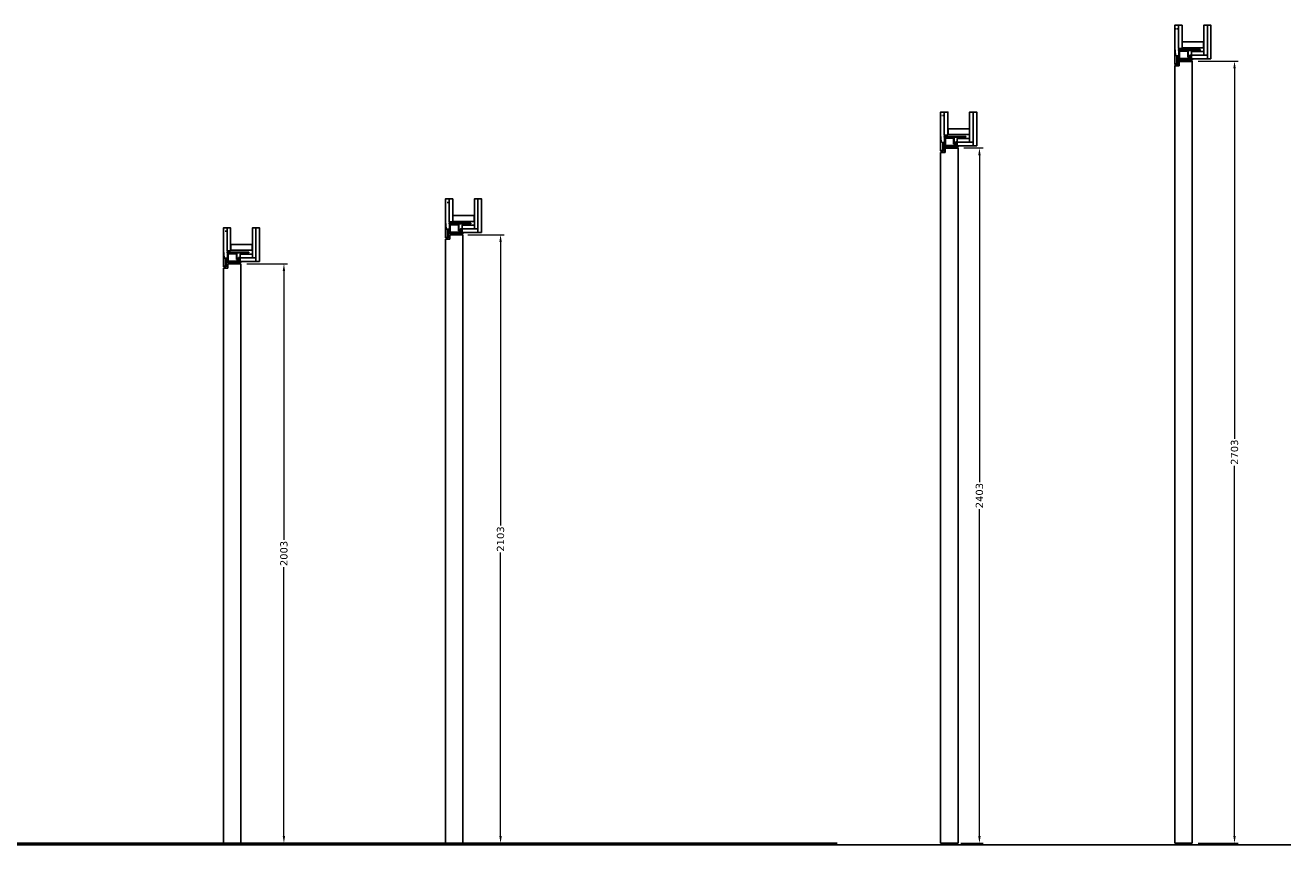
# Model space of a CAD drawing. Header units: millimetres. Extents: x 6038 to 56908, y 1289 to 17520.
# Tile 3 of 3: x 52533 to 56908, y 14688 to 17520. Entities that reach past the tile are written whole.
import ezdxf

# ---------------------------------------------------------------- set-up
doc = ezdxf.new("R2010")
doc.units = ezdxf.units.MM
doc.linetypes.add('NASCOSTA', pattern=[9.525, 6.35, -3.175])
doc.linetypes.add('TRATTOPUNTO2', pattern=[12.7, 6.35, -3.175, 0, -3.175])
for name, color, linetype in [('asse', 1, 'TRATTOPUNTO2'), ('LAYER', 50, 'NASCOSTA'), ('Layer1', 40, 'Continuous'), ('MURO', 7, 'Continuous'), ('nero', 7, 'Continuous'), ('nero @ 10', 7, 'Continuous'), ('varie', 3, 'Continuous')]:
    doc.layers.add(name, color=color, linetype=linetype)
doc.styles.add('TESTO QUOTE', font='verdana.ttf', dxfattribs={"height": 2.5})
doc.dimstyles.new('QUOTE ANNOTATIVE BIANCHE', dxfattribs={"dimtxt": 2.5, "dimasz": 2.5, "dimexe": 1.25, "dimexo": 4, "dimgap": 0.5, "dimtad": 0, "dimdec": 1, "dimtxsty": 'TESTO QUOTE', "dimcen": 2.5, "dimclrd": 5, "dimclre": 5, "dimclrt": 7, "dimadec": 0, "dimazin": 0, "dimtfac": 1, "dimtdec": 1, "dimtmove": 0, "dimatfit": 3, "dimfxl": 0, "dimlwd": 9, "dimlwe": 9, "dimarcsym": 0})

# ---------------------------------------------------------------- blocks, each defined once
blk = doc.blocks.new('A$C4F196D0B')
at = {"layer": 'asse'}
for p, q in [((6, 57.5), (-3, 57.5)), ((6, 17.5), (-3, 17.5))]:
    blk.add_line(p, q, dxfattribs=at)
at = {"layer": 'MURO'}
for p, q in [((0, 75), (0, 0)), ((3, 75), (0, 75)), ((3, 60), (0, 60)), ((3, 55), (0, 55)), ((3, 0), (3, 75)), ((3, 20), (0, 20)), ((3, 15), (0, 15)), ((0, 0), (3, 0))]:
    blk.add_line(p, q, dxfattribs=at)
blk = doc.blocks.new('*D231')
at = {"layer": 'Defpoints', "color": 0, "transparency": 16777216}
for p in [(55738.3, 17095.8), (55727.8, 14692.8), (55831.9, 14692.8)]:
    blk.add_point(p, dxfattribs=at)
at = {"layer": 'nero', "color": 5, "lineweight": 9, "transparency": 16777216}
for p, q in [((55778.3, 17095.8), (55844.4, 17095.8)), ((55831.9, 17070.8), (55831.9, 15940.4)), ((55831.9, 14717.8), (55831.9, 15848.2)), ((55767.8, 14692.8), (55844.4, 14692.8))]:
    blk.add_line(p, q, dxfattribs=at)
at = {"layer": 'nero', "color": 5, "transparency": 16777216}
for points in [[(55827.7, 17070.8), (55836, 17070.8), (55831.9, 17095.8)], [(55827.7, 14717.8), (55836, 14717.8), (55831.9, 14692.8)]]:
    blk.add_solid(points, dxfattribs=at)
at = {"layer": 'nero', "color": 7, "transparency": 16777216, "insert": (55831.9, 15894.3), "char_height": 25, "attachment_point": 5, "rotation": 90, "style": 'TESTO QUOTE', "bg_fill": 3, "box_fill_scale": 1.1, "bg_fill_color": 256, "bg_fill_true_color": 13158600, "bg_fill_transparency": 0}
blk.add_mtext('2403', dxfattribs=at)
blk = doc.blocks.new('*D232')
at = {"layer": 'Defpoints', "color": 0, "transparency": 16777216}
for p in [(56548.5, 17395.8), (56548.5, 14692.8), (56713.8, 14692.8)]:
    blk.add_point(p, dxfattribs=at)
at = {"layer": 'nero', "color": 5, "lineweight": 9, "transparency": 16777216}
for p, q in [((56588.5, 17395.8), (56726.3, 17395.8)), ((56713.8, 17370.8), (56713.8, 16090.4)), ((56713.8, 14717.8), (56713.8, 15998.2)), ((56588.5, 14692.8), (56726.3, 14692.8))]:
    blk.add_line(p, q, dxfattribs=at)
at = {"layer": 'nero', "color": 5, "transparency": 16777216}
for points in [[(56709.6, 17370.8), (56717.9, 17370.8), (56713.8, 17395.8)], [(56709.6, 14717.8), (56717.9, 14717.8), (56713.8, 14692.8)]]:
    blk.add_solid(points, dxfattribs=at)
at = {"layer": 'nero', "color": 7, "transparency": 16777216, "insert": (56713.8, 16044.3), "char_height": 25, "attachment_point": 5, "rotation": 90, "style": 'TESTO QUOTE', "bg_fill": 3, "box_fill_scale": 1.1, "bg_fill_color": 256, "bg_fill_true_color": 13158600, "bg_fill_transparency": 0}
blk.add_mtext('2703', dxfattribs=at)
blk = doc.blocks.new('*D233')
at = {"layer": 'Defpoints', "color": 0, "transparency": 16777216}
for p in [(53259.5, 16695.8), (53259.5, 14692.8), (53427.3, 14692.8)]:
    blk.add_point(p, dxfattribs=at)
at = {"layer": 'nero', "color": 5, "lineweight": 9, "transparency": 16777216}
for p, q in [((53299.5, 16695.8), (53439.8, 16695.8)), ((53427.3, 16670.8), (53427.3, 15740.4)), ((53427.3, 14717.8), (53427.3, 15648.2)), ((53299.5, 14692.8), (53439.8, 14692.8))]:
    blk.add_line(p, q, dxfattribs=at)
at = {"layer": 'nero', "color": 5, "transparency": 16777216}
for points in [[(53423.1, 16670.8), (53431.4, 16670.8), (53427.3, 16695.8)], [(53423.1, 14717.8), (53431.4, 14717.8), (53427.3, 14692.8)]]:
    blk.add_solid(points, dxfattribs=at)
at = {"layer": 'nero', "color": 7, "transparency": 16777216, "insert": (53427.3, 15694.3), "char_height": 25, "attachment_point": 5, "rotation": 90, "style": 'TESTO QUOTE', "bg_fill": 3, "box_fill_scale": 1.1, "bg_fill_color": 256, "bg_fill_true_color": 13158600, "bg_fill_transparency": 0}
blk.add_mtext('2003', dxfattribs=at)
blk = doc.blocks.new('*D234')
at = {"layer": 'Defpoints', "color": 0, "transparency": 16777216}
for p in [(54023.2, 16795.8), (54023.2, 14692.8), (54176.2, 14692.8)]:
    blk.add_point(p, dxfattribs=at)
at = {"layer": 'nero', "color": 5, "lineweight": 9, "transparency": 16777216}
for p, q in [((54063.2, 16795.8), (54188.7, 16795.8)), ((54176.2, 16770.8), (54176.2, 15790.4)), ((54176.2, 14717.8), (54176.2, 15698.2)), ((54063.2, 14692.8), (54188.7, 14692.8))]:
    blk.add_line(p, q, dxfattribs=at)
at = {"layer": 'nero', "color": 5, "transparency": 16777216}
for points in [[(54172.1, 16770.8), (54180.4, 16770.8), (54176.2, 16795.8)], [(54172.1, 14717.8), (54180.4, 14717.8), (54176.2, 14692.8)]]:
    blk.add_solid(points, dxfattribs=at)
at = {"layer": 'nero', "color": 7, "transparency": 16777216, "insert": (54176.2, 15744.3), "char_height": 25, "attachment_point": 5, "rotation": 90, "style": 'TESTO QUOTE', "bg_fill": 3, "box_fill_scale": 1.1, "bg_fill_color": 256, "bg_fill_true_color": 13158600, "bg_fill_transparency": 0}
blk.add_mtext('2103', dxfattribs=at)
blk = doc.blocks.new('A$C1F991A58')
at = {"layer": 'MURO'}
for p, q in [((0, 34.8), (0, -4.8)), ((1.5, 35), (0.2, 35)), ((1.7, -4.8), (1.7, 34.8)), ((0.2, -5), (1.5, -5))]:
    blk.add_line(p, q, dxfattribs=at)
for centre, start, end in [((0.2, 34.8), 90, 180), ((1.5, 34.8), 0, 90), ((0.2, -4.8), 180, 270), ((1.5, -4.8), 270, 0)]:
    blk.add_arc(centre, 0.2, start, end, dxfattribs=at)
blk = doc.blocks.new('A$C05C110F1')
for p, q in [((0.2, 46.5), (21.1, 46.5)), ((23.4, 52.2), (28.1, 52.2)), ((0.8, 43.7), (0.2, 43.7)), ((0.8, 35), (0.2, 35)), ((0.8, 32), (0.2, 32)), ((0.8, 29), (0.2, 29)), ((0.8, 26), (0.2, 26)), ((0.8, 17.3), (0.2, 17.3)), ((1, 29.2), (1, 31.8)), ((1, 17.5), (1, 25.8))]:
    blk.add_line(p, q)
for centre, start, end in [((0.2, 46.3), 90, 180), ((0.2, 43.9), 180, 270), ((28.1, 52), 360, 90), ((29.5, 58), 180, 187.125), ((0.2, 34.8), 90, 180), ((0.2, 32.2), 180, 270), ((0.2, 28.8), 90, 180), ((0.2, 26.2), 180, 270), ((0.2, 17.1), 90, 180), ((0.8, 43.5), 0, 90), ((0.8, 35.2), 270, 0), ((0.8, 31.8), 0, 90), ((0.8, 29.2), 270, 0), ((0.8, 25.8), 0, 90), ((0.8, 17.5), 270, 0), ((28.1, 16.5), 270, 360)]:
    blk.add_arc(centre, 0.2, start, end)
at = {"layer": 'Layer1', "linetype": 'NASCOSTA', "ltscale": 0.2}
for p, q in [((31.6, 56.1), (31.6, 16.5)), ((33.1, 56.3), (31.8, 56.3)), ((31.8, 16.3), (33.1, 16.3))]:
    blk.add_line(p, q, dxfattribs=at)
for centre, start, end in [((31.8, 56.1), 90, 180), ((33.1, 56.5), 270, 0), ((31.8, 16.5), 180, 270), ((33.1, 16.1), 0, 90)]:
    blk.add_arc(centre, 0.2, start, end, dxfattribs=at)
at = {"layer": 'MURO'}
for p, q in [((28.3, 52), (28.3, 16.5)), ((29.3, 58), (29.8, 54.2)), ((18.3, 7), (46.3, 7)), ((23.1, 13.3), (20.9, 13.3))]:
    blk.add_line(p, q, dxfattribs=at)
for centre, start, end in [((23.4, 52), 90, 180), ((29.6, 54.2), 270, 7.125), ((20.9, 13.5), 224.9997, 270), ((23.1, 13.1), 360, 90), ((46.3, 6.8), 360, 90)]:
    blk.add_arc(centre, 0.2, start, end, dxfattribs=at)
at = {"layer": 'nero'}
for p, q in [((0, 46.3), (0, 43.9)), ((2.8, 16.5), (2.8, 44.5)), ((3, 44.7), (23.2, 44.7)), ((16.3, 52.4), (16.3, 53.8)), ((29.6, 54), (16.5, 54)), ((21.1, 52.2), (16.5, 52.2)), ((21.3, 46.7), (21.3, 52)), ((23.2, 44.7), (23.2, 52)), ((29.3, 60.8), (29.3, 58)), ((32.3, 61), (29.5, 61)), ((32.3, 61), (29.5, 61)), ((33.3, 56.5), (33.3, 60)), ((33.3, 56.5), (33.3, 16.1)), ((0, 34.8), (0, 32.2)), ((0, 28.8), (0, 26.2)), ((0, 17.1), (0, 14.5)), ((0, 14.5), (16.5, 14.5)), ((1, 43.5), (1, 35.2)), ((28.1, 16.3), (3, 16.3)), ((16.5, 14.5), (19.5, 14.5)), ((18.3, 8.6), (18.3, 7)), ((23.1, 8.8), (18.5, 8.8)), ((19.6, 14.4), (20.7, 13.4)), ((23.3, 13.1), (23.3, 9)), ((26.5, 9.7), (26.5, 13.1)), ((26.7, 13.3), (33.1, 13.3)), ((48.1, 9.5), (26.7, 9.5)), ((33.3, 13.5), (33.3, 16.1)), ((44.3, 0.2), (44.3, 1.5)), ((44.5, 1.7), (46.5, 1.3)), ((47.3, 0), (44.5, 0)), ((46.5, 6.8), (46.5, 1.3)), ((48.3, 1), (48.3, 9.3))]:
    blk.add_line(p, q, dxfattribs=at)
for centre, radius, start, end in [((3, 44.5), 0.2, 90, 180), ((16.5, 53.8), 0.2, 90, 180), ((16.5, 52.4), 0.2, 180, 270), ((21.1, 52), 0.2, 0, 90), ((21.1, 46.7), 0.2, 270, 0), ((29.5, 60.8), 0.2, 90, 180.0003), ((32.3, 60), 1, 0, 90), ((32.3, 60), 1, 0, 90), ((32.3, 60), 1, 0, 90), ((3, 16.5), 0.2, 180, 270), ((18.5, 8.6), 0.2, 90, 180), ((19.5, 14.3), 0.2, 44.9997, 90), ((23.1, 9), 0.2, 270, 0), ((26.7, 13.1), 0.2, 90, 180), ((26.7, 9.7), 0.2, 180, 270), ((33.1, 13.5), 0.2, 270, 0), ((44.5, 1.5), 0.2, 77.1958, 179.9997), ((44.5, 0.2), 0.2, 179.9997, 270), ((47.3, 1), 1, 270, 0), ((47.3, 1), 1, 270, 0), ((48.1, 9.3), 0.2, 0, 90)]:
    blk.add_arc(centre, radius, start, end, dxfattribs=at)
at = {"layer": 'MURO'}
blk.add_blockref('A$C1F991A58', (31.6, 21.3), dxfattribs=at)

msp = doc.modelspace()

# ---------------------------------------------------------------- linework, layer by layer
at = {"color": 7, "linetype": 'Continuous', "lineweight": 15}
for p, q in [((56519.81, 17507.93), (56519.81, 17416.91)), ((56519.81, 17507.93), (56519.81, 17416.91)), ((56510.65, 17416.74), (56507.31, 17454.92)), ((56517.81, 17414.91), (56512.65, 17414.91)), ((55710.28, 17207.93), (55710.28, 17116.91)), ((55710.28, 17207.93), (55710.28, 17116.91)), ((55701.12, 17116.74), (55697.78, 17154.92)), ((55708.28, 17114.91), (55703.11, 17114.91)), ((53998.2, 16907.93), (53998.2, 16816.91)), ((53998.2, 16907.93), (53998.2, 16816.91)), ((53989.04, 16816.74), (53985.7, 16854.92)), ((53230.57, 16807.93), (53230.57, 16716.91)), ((53230.57, 16807.93), (53230.57, 16716.91)), ((53996.2, 16814.91), (53991.03, 16814.91)), ((53221.41, 16716.74), (53218.07, 16754.92)), ((53228.57, 16714.91), (53223.4, 16714.91))]:
    msp.add_line(p, q, dxfattribs=at)
for centre, start, end in [((56512.65, 17416.91), 185.00149, 269.99846), ((56517.81, 17416.91), 270.00041, 0.00055), ((55703.11, 17116.91), 185.00149, 269.99846), ((55708.28, 17116.91), 270.00041, 0.00055), ((53991.03, 16816.91), 185.00149, 269.99846), ((53996.2, 16816.91), 270.00041, 0.00055), ((53223.4, 16716.91), 185.00149, 269.99846), ((53228.57, 16716.91), 270.00041, 0.00055)]:
    msp.add_arc(centre, 2, start, end, dxfattribs=at)
at = {"layer": 'LAYER'}
for p, q in [((56519.81, 17507.93), (56507.31, 17507.93)), ((55710.28, 17207.93), (55697.78, 17207.93)), ((53998.2, 16907.93), (53985.7, 16907.93)), ((53230.57, 16807.93), (53218.07, 16807.93))]:
    msp.add_line(p, q, dxfattribs=at)
at = {"layer": 'MURO'}
for p, q in [((54002, 16801.31), (54002, 16800.01)), ((54041.8, 16801.51), (54002.2, 16801.51)), ((54002.2, 16799.81), (54041.8, 16799.81)), ((54042, 16800.01), (54042, 16801.31))]:
    msp.add_line(p, q, dxfattribs=at)
for points in [[(56532.31, 17440.11), (56532.31, 17519.83), (56519.81, 17519.83), (56519.81, 17440.11)], [(56619.81, 17416.31), (56619.81, 17519.83), (56607.31, 17519.83), (56607.31, 17416.31)], [(56632.31, 17403.81), (56632.31, 17519.83), (56619.81, 17519.83), (56619.81, 17403.81)], [(56532.87, 17462.21), (56532.96, 17442.21), (56606.76, 17442.21), (56606.67, 17462.21)], [(56607.31, 17428.81), (56564.81, 17428.81), (56564.81, 17416.31), (56607.31, 17416.31)], [(56619.81, 17416.31), (56564.81, 17416.31), (56564.81, 17403.81), (56619.81, 17403.81)], [(55722.78, 17140.11), (55722.78, 17219.83), (55710.28, 17219.83), (55710.28, 17140.11)], [(55810.28, 17116.31), (55810.28, 17219.83), (55797.78, 17219.83), (55797.78, 17116.31)], [(55822.78, 17103.81), (55822.78, 17219.83), (55810.28, 17219.83), (55810.28, 17103.81)], [(55723.34, 17162.21), (55723.42, 17142.21), (55797.22, 17142.21), (55797.14, 17162.21)], [(55797.78, 17128.81), (55755.28, 17128.81), (55755.28, 17116.31), (55797.78, 17116.31)], [(55810.28, 17116.31), (55755.28, 17116.31), (55755.28, 17103.81), (55810.28, 17103.81)], [(54010.7, 16840.11), (54010.7, 16919.83), (53998.2, 16919.83), (53998.2, 16840.11)], [(54098.2, 16816.31), (54098.2, 16919.83), (54085.7, 16919.83), (54085.7, 16816.31)], [(54110.7, 16803.81), (54110.7, 16919.83), (54098.2, 16919.83), (54098.2, 16803.81)], [(54011.26, 16862.21), (54011.34, 16842.21), (54085.14, 16842.21), (54085.06, 16862.21)], [(53243.07, 16740.11), (53243.07, 16819.83), (53230.57, 16819.83), (53230.57, 16740.11)], [(53330.57, 16716.31), (53330.57, 16819.83), (53318.07, 16819.83), (53318.07, 16716.31)], [(53343.07, 16703.81), (53343.07, 16819.83), (53330.57, 16819.83), (53330.57, 16703.81)], [(54085.7, 16828.81), (54043.2, 16828.81), (54043.2, 16816.31), (54085.7, 16816.31)], [(54098.2, 16816.31), (54043.2, 16816.31), (54043.2, 16803.81), (54098.2, 16803.81)], [(53243.62, 16762.21), (53243.71, 16742.21), (53317.51, 16742.21), (53317.42, 16762.21)], [(53318.07, 16728.81), (53275.57, 16728.81), (53275.57, 16716.31), (53318.07, 16716.31)], [(53330.57, 16716.31), (53275.57, 16716.31), (53275.57, 16703.81), (53330.57, 16703.81)]]:
    msp.add_lwpolyline(points, close=True, dxfattribs=at)
for centre, start, end in [((54002.2, 16801.31), 90, 180), ((54002.2, 16800.01), 180, 270), ((54041.8, 16801.31), 0, 90), ((54041.8, 16800.01), 270, 0)]:
    msp.add_arc(centre, 0.2, start, end, dxfattribs=at)
at = {"layer": 'nero'}
for p, q in [((56507.31, 17454.92), (56507.31, 17507.93)), ((56507.31, 17459.82), (56507.31, 17388.61)), ((56507.31, 14692.81), (56507.31, 17380.81)), ((56507.31, 17380.81), (56522.31, 17380.81)), ((56507.31, 17380.31), (56522.81, 17380.31)), ((56522.31, 17395.81), (56567.31, 17395.81)), ((56522.31, 17395.81), (56522.31, 17380.81)), ((56522.31, 17395.31), (56567.31, 17395.31)), ((56522.81, 17395.31), (56522.81, 17380.31)), ((56567.31, 14692.81), (56567.31, 17395.81)), ((55697.78, 17154.92), (55697.78, 17207.93)), ((55697.78, 17159.82), (55697.78, 17088.61)), ((55697.78, 14692.81), (55697.78, 17080.81)), ((55697.78, 17080.81), (55712.78, 17080.81)), ((55697.78, 17080.31), (55713.28, 17080.31)), ((55712.78, 17095.81), (55757.78, 17095.81)), ((55712.78, 17095.81), (55712.78, 17080.81)), ((55712.78, 17095.31), (55757.78, 17095.31)), ((55713.28, 17095.31), (55713.28, 17080.31)), ((55757.78, 14692.81), (55757.78, 17095.81)), ((53985.7, 16854.92), (53985.7, 16907.93)), ((53985.7, 16859.82), (53985.7, 16788.61)), ((53218.07, 16754.92), (53218.07, 16807.93)), ((53218.07, 16759.82), (53218.07, 16688.61)), ((53985.7, 14692.81), (53985.7, 16780.81)), ((53985.7, 16780.81), (54000.7, 16780.81)), ((53985.7, 16780.31), (54001.2, 16780.31)), ((54000.7, 16795.81), (54045.7, 16795.81)), ((54000.7, 16795.81), (54000.7, 16780.81)), ((54000.7, 16795.31), (54045.7, 16795.31)), ((54001.2, 16795.31), (54001.2, 16780.31)), ((54045.7, 14692.81), (54045.7, 16795.81)), ((53218.07, 16680.81), (53233.07, 16680.81)), ((53218.07, 16028.67), (53218.07, 16680.81)), ((53218.07, 16680.31), (53233.57, 16680.31)), ((53233.07, 16695.81), (53278.07, 16695.81)), ((53233.07, 16695.81), (53233.07, 16680.81)), ((53233.07, 16695.31), (53278.07, 16695.31)), ((53233.57, 16695.31), (53233.57, 16680.31)), ((53278.07, 16028.67), (53278.07, 16695.81)), ((53218.07, 14692.81), (53218.07, 16028.67)), ((53278.07, 14692.81), (53278.07, 16028.67)), ((55340.35, 14687.81), (48158.41, 14687.81)), ((53218.07, 14693.31), (53278.07, 14693.31)), ((53218.07, 14692.81), (53278.07, 14692.81)), ((56098.4, 14687.81), (53865.98, 14687.81)), ((53985.7, 14693.31), (54045.7, 14693.31)), ((53985.7, 14692.81), (54045.7, 14692.81)), ((54165.59, 14687.81), (56398.01, 14687.81)), ((56907.93, 14687.81), (54675.51, 14687.81)), ((55697.78, 14693.31), (55757.78, 14693.31)), ((55697.78, 14692.81), (55757.78, 14692.81)), ((56507.31, 14693.31), (56567.31, 14693.31)), ((56507.31, 14692.81), (56567.31, 14692.81))]:
    msp.add_line(p, q, dxfattribs=at)
for points in [[(56507.32, 17507.08), (56507.31, 17519.83), (56519.81, 17519.83)], [(55697.78, 17207.08), (55697.78, 17219.83), (55710.28, 17219.83)], [(53985.7, 16907.08), (53985.7, 16919.83), (53998.2, 16919.83)], [(53218.07, 16807.08), (53218.07, 16819.83), (53230.57, 16819.83)]]:
    msp.add_lwpolyline(points, dxfattribs=at)

# ---------------------------------------------------------------- block references
at = {"layer": 'MURO', "extrusion": (0, 0, -1), "zscale": -1, "rotation": 270}
for p in [(-56594.81, 17436.11), (-55785.28, 17136.11), (-54073.2, 16836.11), (-53305.57, 16736.11)]:
    msp.add_blockref('A$C4F196D0B', p, dxfattribs=at)

# ---------------------------------------------------------------- next in the draw order: dimensions: what is measured, and where the dimension line sits
at = {"layer": 'nero @ 10'}
for base, p1, p2, picture, middle in [((56713.76, 14692.81), (56548.47, 17395.81), (56548.47, 14692.81), '*D232', (56713.76, 16044.31)), ((55831.88, 14692.81), (55738.25, 17095.81), (55727.78, 14692.81), '*D231', (55831.88, 15894.31)), ((54176.24, 14692.81), (54023.2, 16795.81), (54023.2, 14692.81), '*D234', (54176.24, 15744.31)), ((53427.28, 14692.81), (53259.52, 16695.81), (53259.52, 14692.81), '*D233', (53427.28, 15694.31))]:
    dim = msp.add_linear_dim(base=base, p1=p1, p2=p2, angle=90, dimstyle='QUOTE ANNOTATIVE BIANCHE', override={"dimscale": 10, "dimtix": 0, "dimtofl": 1, "dimtmove": 0, "dimatfit": 3}, dxfattribs=at)
    dim.commit()
    dim.dimension.update_dxf_attribs({"geometry": picture, "text_midpoint": middle})

# ---------------------------------------------------------------- next in the draw order: linework, layer by layer
at = {"layer": 'varie'}
msp.add_line((55340.35, 14692.81), (50711.79, 14692.81), dxfattribs=at)

# ---------------------------------------------------------------- next in the draw order: block references
at = {"layer": 'nero', "rotation": 270}
for p in [(56507.31, 17433.11), (55697.78, 17133.11), (53985.7, 16833.11), (53218.07, 16733.11)]:
    msp.add_blockref('A$C05C110F1', p, dxfattribs=at)

doc.saveas('drawing.dxf')
